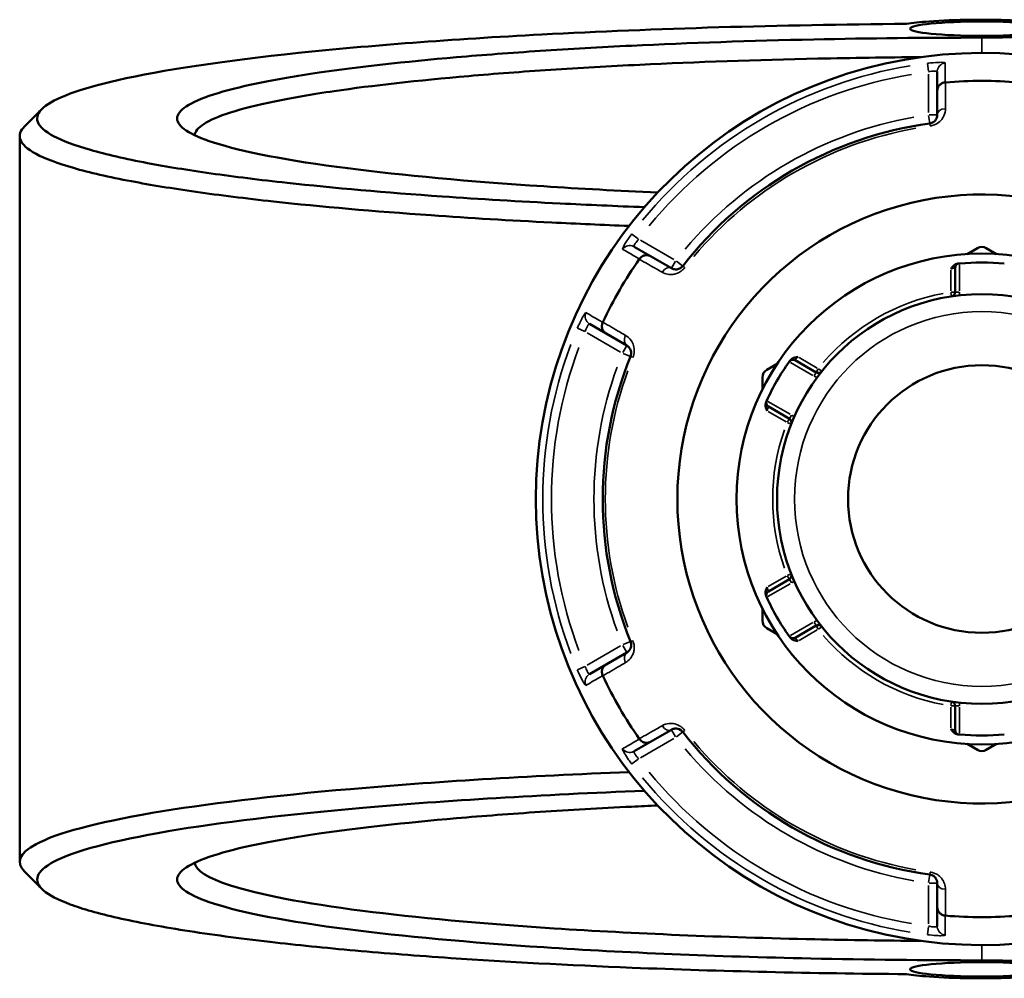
# Model space of a CAD drawing. Header units: millimetres. Extents: x 0 to 904, y 0 to 959.
# Tile 6 of 10: x 305 to 417, y 702 to 812. Entities that reach past the tile are written whole.
import ezdxf

# ---------------------------------------------------------------- set-up
doc = ezdxf.new("R2010")
doc.units = ezdxf.units.MM
doc.layers.add('Visible (ANSI)', color=7, linetype='Continuous', lineweight=50)
doc.layers.add('Visible Narrow (ANSI)', color=7, linetype='Continuous', lineweight=35)

msp = doc.modelspace()

# ---------------------------------------------------------------- linework, layer by layer
at = {"layer": 'Visible (ANSI)'}
for p, q in [((409.479, 805.798), (409.479, 803.608)), ((409.479, 803.608), (409.479, 800.865)), ((304.579, 798.429), (304.579, 715.444)), ((376.711, 784.689), (374.813, 785.784)), ((379.086, 783.317), (376.711, 784.689)), ((414.079, 785.616), (412.902, 784.936)), ((416.256, 784.936), (415.079, 785.616)), ((411.519, 783.363), (411.519, 780.59)), ((369.713, 776.951), (371.611, 775.855)), ((371.611, 775.855), (373.986, 774.484)), ((391.169, 772.389), (389.992, 771.709)), ((395.625, 771.413), (393.223, 772.8)), ((389.492, 770.843), (389.492, 769.484)), ((390.163, 767.499), (392.565, 766.113)), ((392.565, 747.76), (390.163, 746.373)), ((389.492, 744.389), (389.492, 743.03)), ((389.992, 742.164), (391.169, 741.484)), ((393.223, 741.073), (395.625, 742.46)), ((373.986, 739.389), (371.611, 738.017)), ((371.611, 738.017), (369.713, 736.922)), ((411.519, 733.283), (411.519, 730.51)), ((376.711, 729.184), (379.086, 730.555)), ((374.813, 728.089), (376.711, 729.184)), ((412.902, 728.937), (414.079, 728.257)), ((415.079, 728.257), (416.256, 728.937)), ((409.479, 713.008), (409.479, 710.265)), ((409.479, 710.265), (409.479, 708.074))]:
    msp.add_line(p, q, dxfattribs=at)
for radius in [28.05, 23.42, 15.3]:
    msp.add_circle((414.579, 756.936), radius, dxfattribs=at)
for centre, radius, start, end in [((414.579, 756.936), 51, 25.03519, 334.96481), ((414.579, 756.936), 47.815, 85.00703, 94.99297), ((414.579, 756.936), 43.35, 97.90565, 142.09435), ((414.579, 756.936), 34.815, 31.68537, 328.31463), ((414.579, 784.75), 1, 60, 120), ((414.579, 756.936), 47.815, 145.00703, 154.99297), ((412.019, 783.363), 0.5, 95.53316, 180), ((414.579, 756.936), 27.05, 84.56943, 95.43057), ((411.019, 780.59), 0.5, 278.5591, 0), ((414.579, 756.936), 43.35, 157.90565, 202.09435), ((414.579, 756.936), 27.05, 144.56943, 155.43057), ((392.973, 772.367), 0.5, 60, 144.46684), ((390.492, 770.843), 1, 120, 180), ((395.875, 771.846), 0.5, 240, 321.4409), ((390.413, 767.932), 0.5, 155.53316, 240), ((392.315, 765.68), 0.5, 338.5591, 60), ((392.315, 748.193), 0.5, 300, 21.4409), ((390.413, 745.94), 0.5, 120, 204.46684), ((414.579, 756.936), 27.05, 204.56943, 215.43057), ((390.492, 743.03), 1, 180, 240), ((395.875, 742.027), 0.5, 38.5591, 120), ((392.973, 741.506), 0.5, 215.53316, 300), ((414.579, 756.936), 47.815, 205.00703, 214.99297), ((411.019, 733.283), 0.5, 0, 81.4409), ((414.579, 756.936), 43.35, 217.90565, 262.09435), ((412.019, 730.51), 0.5, 180, 264.46684), ((414.579, 756.936), 27.05, 264.56943, 275.43057), ((414.579, 729.123), 1, 240, 300), ((414.579, 756.936), 47.815, 265.00703, 274.99297)]:
    msp.add_arc(centre, radius, start, end, dxfattribs=at)
for centre, major_axis in [((414.579, 810.71), (-8.2, 0)), ((414.579, 703.162), (8.2, 0))]:
    msp.add_ellipse(centre, major_axis=major_axis, ratio=0.1005025, dxfattribs=at)
for points, knots in [([(405.964, 811.26), (406.64, 811.367), (407.515, 811.461), (409.948, 811.641), (411.639, 811.709), (414.886, 811.747), (416.425, 811.731), (419.405, 811.629), (420.824, 811.538), (422.662, 811.345), (423.256, 811.259), (423.712, 811.167), (424.168, 811.075), (424.485, 810.976), (424.91, 810.711), (424.774, 810.542), (423.734, 810.228), (422.825, 810.084), (420.327, 809.843), (418.683, 809.753), (416.156, 809.693), (415.368, 809.684), (414.579, 809.684)], [-4.1479233, -4.1479233, -4.1479233, -4.1479233, -3.776865, -3.776865, -3.2589381, -3.2589381, -2.8142821, -2.8142821, -2.3328191, -2.3328191, -2.0319047, -2.0319047, -2.0319047, -1.7309903, -1.7309903, -1.2495272, -1.2495272, -0.7641814, -0.7641814, -0.2321496, -0.2321496, 0, 0, 0, 0]), ([(376.006, 790.3), (372.731, 790.425), (369.517, 790.567), (361.687, 790.96), (357.166, 791.229), (346.428, 791.981), (340.483, 792.502), (332.042, 793.422), (329.134, 793.784), (323.799, 794.54), (321.373, 794.935), (316.662, 795.827), (314.478, 796.328), (310.881, 797.357), (309.47, 797.885), (307.453, 798.957), (306.846, 799.501), (306.454, 800.591), (306.667, 801.138), (307.287, 801.679), (308.527, 802.763), (311.405, 803.828), (320.829, 805.972), (327.858, 807.029), (344.522, 808.783), (353.957, 809.499), (377.171, 810.727), (391.445, 811.143), (405.964, 811.26)], [0.3652564, 0.3652564, 0.3652564, 0.3652564, 0.4626537, 0.4626537, 0.6083162, 0.6083162, 0.8261297, 0.8261297, 0.9542553, 0.9542553, 1.0823808, 1.0823808, 1.2331168, 1.2331168, 1.3838528, 1.3838528, 1.5345887, 1.5345887, 1.6853247, 1.6853247, 1.6853247, 1.9867966, 1.9867966, 2.3329957, 2.3329957, 2.6571115, 2.6571115, 3.0617291, 3.0617291, 3.0617291, 3.0617291]), ([(414.579, 809.684), (408.129, 809.684), (401.678, 809.616), (388.172, 809.326), (381.159, 809.084), (370.927, 808.587), (367.435, 808.388), (360.74, 807.946), (357.536, 807.704), (348.55, 806.925), (343.26, 806.332), (336.181, 805.299), (333.847, 804.897), (329.807, 804.061), (328.101, 803.628), (325.356, 802.74), (324.317, 802.286), (322.928, 801.368), (322.579, 800.903), (322.579, 800.439), (322.579, 799.51), (323.983, 798.581), (330.024, 796.629), (335.256, 795.625), (348.352, 793.941), (355.954, 793.241), (368.631, 792.414), (372.998, 792.177), (377.524, 791.977)], [0, 0, 0, 0, 0.2103215, 0.2103215, 0.4503172, 0.4503172, 0.5809031, 0.5809031, 0.7114891, 0.7114891, 0.9677737, 0.9677737, 1.1185294, 1.1185294, 1.269285, 1.269285, 1.4200407, 1.4200407, 1.5707963, 1.5707963, 1.5707963, 1.8723076, 1.8723076, 2.2342137, 2.2342137, 2.5658284, 2.5658284, 2.7270745, 2.7270745, 2.7270745, 2.7270745]), ([(324.584, 798.519), (324.627, 798.95), (324.977, 799.381), (326.319, 800.256), (327.345, 800.7), (330.048, 801.568), (331.724, 801.991), (335.689, 802.808), (337.978, 803.202), (344.913, 804.211), (350.091, 804.79), (358.878, 805.551), (362.01, 805.788), (368.553, 806.219), (371.964, 806.413), (381.957, 806.899), (388.804, 807.134), (399.711, 807.368), (403.646, 807.426), (407.602, 807.457)], [-1.5629937, -1.5629937, -1.5629937, -1.5629937, -1.4200407, -1.4200407, -1.269285, -1.269285, -1.1185294, -1.1185294, -0.9677737, -0.9677737, -0.7114891, -0.7114891, -0.5809031, -0.5809031, -0.4503172, -0.4503172, -0.2103215, -0.2103215, -0.0777777, -0.0777777, -0.0777777, -0.0777777]), ([(409.479, 803.608), (409.479, 803.609), (409.479, 803.61), (409.48, 803.73), (409.503, 803.848), (409.593, 804.069), (409.658, 804.171), (409.826, 804.347), (409.927, 804.421), (410.15, 804.526), (410.269, 804.558), (410.392, 804.568)], [-0.15367829, -0.15367829, -0.15367829, -0.15367829, -0.15320302, -0.15320302, -0.11407622, -0.11407622, -0.07545867, -0.07545867, -0.03695852, -0.03695852, 0, 0, 0, 0]), ([(409.479, 800.865), (409.479, 800.726), (409.451, 800.586), (409.307, 800.269), (409.161, 800.091), (408.842, 799.927), (408.731, 799.89), (408.617, 799.874)], [0, 0, 0, 0, 0.11734182, 0.11734182, 0.27620858, 0.27620858, 0.34541645, 0.34541645, 0.34541645, 0.34541645]), ([(305.131, 799.535), (304.637, 799.041), (304.475, 798.544), (304.834, 797.494), (305.442, 796.94), (307.477, 795.848), (308.906, 795.31), (312.552, 794.261), (314.77, 793.75), (319.557, 792.842), (322.024, 792.439), (327.451, 791.668), (330.412, 791.299), (339.006, 790.361), (345.063, 789.829), (356.008, 789.063), (360.618, 788.788), (368.292, 788.403), (371.244, 788.271), (374.248, 788.152)], [-1.6691796, -1.6691796, -1.6691796, -1.6691796, -1.5345887, -1.5345887, -1.3838528, -1.3838528, -1.2331168, -1.2331168, -1.0823808, -1.0823808, -0.9542553, -0.9542553, -0.8261297, -0.8261297, -0.6083162, -0.6083162, -0.4626537, -0.4626537, -0.3747308, -0.3747308, -0.3747308, -0.3747308]), ([(375.423, 784.378), (375.493, 784.48), (375.58, 784.566), (375.783, 784.707), (375.897, 784.758), (376.134, 784.815), (376.255, 784.821), (376.491, 784.788), (376.604, 784.75), (376.708, 784.69), (376.71, 784.689), (376.711, 784.689)], [-0.15356053, -0.15356053, -0.15356053, -0.15356053, -0.11651574, -0.11651574, -0.07792562, -0.07792562, -0.03921814, -0.03921814, 0, 0, 0.00047627, 0.00047627, 0.00047627, 0.00047627]), ([(380.375, 783.569), (380.349, 783.535), (380.32, 783.503), (380.241, 783.425), (380.188, 783.382), (380.06, 783.298), (379.983, 783.262), (379.836, 783.212), (379.766, 783.197), (379.595, 783.178), (379.496, 783.183), (379.288, 783.222), (379.182, 783.262), (379.086, 783.317)], [0, 0, 0, 0, 0.02585168, 0.02585168, 0.06721438, 0.06721438, 0.12288915, 0.12288915, 0.17445287, 0.17445287, 0.25141662, 0.25141662, 0.34541603, 0.34541603, 0.34541603, 0.34541603]), ([(411.019, 783.247), (411.02, 783.248), (411.021, 783.249), (411.103, 783.354), (411.186, 783.459), (411.359, 783.63), (411.457, 783.711), (411.667, 783.815), (411.754, 783.839), (411.835, 783.847)], [-0.000495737, -0.000495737, -0.000495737, -0.000495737, 0, 0, 0.039348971, 0.039348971, 0.072108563, 0.072108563, 0.097497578, 0.097497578, 0.097497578, 0.097497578]), ([(411.971, 783.86), (411.971, 783.86), (411.965, 783.86), (411.932, 783.856), (411.895, 783.853), (411.841, 783.847), (411.838, 783.847), (411.835, 783.847)], [0.631217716, 0.631217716, 0.631217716, 0.631217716, 0.650599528, 0.650599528, 0.681610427, 0.681610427, 0.683597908, 0.683597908, 0.683597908, 0.683597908]), ([(371.611, 775.855), (371.61, 775.856), (371.608, 775.857), (371.505, 775.917), (371.414, 775.996), (371.268, 776.184), (371.212, 776.292), (371.143, 776.525), (371.13, 776.65), (371.151, 776.896), (371.183, 777.015), (371.235, 777.126)], [-0.15367829, -0.15367829, -0.15367829, -0.15367829, -0.15320316, -0.15320316, -0.11407628, -0.11407628, -0.07545892, -0.07545892, -0.03695858, -0.03695858, 0, 0, 0, 0]), ([(373.986, 774.484), (374.106, 774.415), (374.213, 774.32), (374.419, 774.032), (374.502, 773.807), (374.477, 773.447), (374.453, 773.341), (374.413, 773.242)], [0, 0, 0, 0, 0.11734182, 0.11734182, 0.28109054, 0.28109054, 0.34541684, 0.34541684, 0.34541684, 0.34541684]), ([(392.646, 772.769), (392.623, 772.737), (392.605, 772.711), (392.575, 772.669), (392.566, 772.657), (392.566, 772.657)], [0.26075738, 0.26075738, 0.26075738, 0.26075738, 0.283829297, 0.283829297, 0.313137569, 0.313137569, 0.313137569, 0.313137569]), ([(392.646, 772.769), (392.694, 772.834), (392.758, 772.898), (392.952, 773.027), (393.072, 773.072), (393.307, 773.136), (393.439, 773.156), (393.571, 773.174), (393.572, 773.174), (393.574, 773.175)], [0, 0, 0, 0, 0.024182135, 0.024182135, 0.055384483, 0.055384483, 0.092862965, 0.092862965, 0.093335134, 0.093335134, 0.093335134, 0.093335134]), ([(390.014, 767.008), (390.013, 767.01), (390.013, 767.011), (389.962, 767.134), (389.913, 767.259), (389.852, 767.494), (389.83, 767.62), (389.845, 767.854), (389.869, 767.941), (389.902, 768.015)], [-0.000495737, -0.000495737, -0.000495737, -0.000495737, 0, 0, 0.03934897, 0.03934897, 0.072108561, 0.072108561, 0.097497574, 0.097497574, 0.097497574, 0.097497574]), ([(389.958, 768.14), (389.958, 768.14), (389.956, 768.134), (389.942, 768.104), (389.927, 768.07), (389.905, 768.021), (389.903, 768.018), (389.902, 768.015)], [1.262435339, 1.262435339, 1.262435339, 1.262435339, 1.281821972, 1.281821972, 1.312840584, 1.312840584, 1.314815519, 1.314815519, 1.314815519, 1.314815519]), ([(389.902, 745.858), (389.869, 745.932), (389.845, 746.019), (389.83, 746.252), (389.852, 746.378), (389.913, 746.614), (389.962, 746.738), (390.013, 746.861), (390.013, 746.863), (390.014, 746.864)], [0, 0, 0, 0, 0.024182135, 0.024182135, 0.055384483, 0.055384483, 0.092862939, 0.092862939, 0.093335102, 0.093335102, 0.093335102, 0.093335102]), ([(389.902, 745.858), (389.903, 745.855), (389.905, 745.852), (389.927, 745.803), (389.942, 745.769), (389.956, 745.739), (389.958, 745.733), (389.958, 745.733)], [-0.05238018, -0.05238018, -0.05238018, -0.05238018, -0.050404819, -0.050404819, -0.019386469, -0.019386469, 0, 0, 0, 0]), ([(392.566, 741.216), (392.566, 741.216), (392.57, 741.21), (392.589, 741.183), (392.611, 741.154), (392.643, 741.11), (392.645, 741.107), (392.646, 741.104)], [0.631217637, 0.631217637, 0.631217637, 0.631217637, 0.650604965, 0.650604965, 0.681624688, 0.681624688, 0.683597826, 0.683597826, 0.683597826, 0.683597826]), ([(393.574, 740.698), (393.572, 740.698), (393.571, 740.699), (393.439, 740.717), (393.307, 740.736), (393.072, 740.801), (392.952, 740.845), (392.758, 740.975), (392.694, 741.039), (392.646, 741.104)], [-0.000495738, -0.000495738, -0.000495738, -0.000495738, 0, 0, 0.039348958, 0.039348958, 0.072108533, 0.072108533, 0.097497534, 0.097497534, 0.097497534, 0.097497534]), ([(374.413, 740.631), (374.429, 740.591), (374.442, 740.55), (374.471, 740.443), (374.481, 740.376), (374.489, 740.223), (374.482, 740.138), (374.452, 739.986), (374.43, 739.918), (374.361, 739.76), (374.308, 739.677), (374.17, 739.516), (374.082, 739.444), (373.986, 739.389)], [0, 0, 0, 0, 0.02585168, 0.02585168, 0.06721438, 0.06721438, 0.12292214, 0.12292214, 0.17440412, 0.17440412, 0.25131567, 0.25131567, 0.345416, 0.345416, 0.345416, 0.345416]), ([(371.235, 736.747), (371.183, 736.858), (371.151, 736.977), (371.13, 737.223), (371.143, 737.347), (371.212, 737.581), (371.268, 737.689), (371.414, 737.877), (371.505, 737.956), (371.608, 738.016), (371.61, 738.017), (371.611, 738.017)], [-0.15356055, -0.15356055, -0.15356055, -0.15356055, -0.11651575, -0.11651575, -0.0779256, -0.0779256, -0.03921815, -0.03921815, 0, 0, 0.00047625, 0.00047625, 0.00047625, 0.00047625]), ([(379.086, 730.555), (379.206, 730.625), (379.342, 730.67), (379.696, 730.705), (379.935, 730.663), (380.234, 730.458), (380.311, 730.386), (380.375, 730.304)], [0, 0, 0, 0, 0.11734182, 0.11734182, 0.28278882, 0.28278882, 0.34541683, 0.34541683, 0.34541683, 0.34541683]), ([(411.835, 730.026), (411.754, 730.034), (411.667, 730.058), (411.457, 730.161), (411.359, 730.243), (411.186, 730.414), (411.103, 730.519), (411.021, 730.623), (411.02, 730.625), (411.019, 730.626)], [0, 0, 0, 0, 0.024182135, 0.024182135, 0.055384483, 0.055384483, 0.09286298, 0.09286298, 0.093335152, 0.093335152, 0.093335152, 0.093335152]), ([(376.711, 729.184), (376.71, 729.183), (376.708, 729.183), (376.604, 729.123), (376.491, 729.084), (376.255, 729.052), (376.134, 729.057), (375.897, 729.114), (375.783, 729.165), (375.58, 729.306), (375.493, 729.393), (375.423, 729.494)], [-0.15367829, -0.15367829, -0.15367829, -0.15367829, -0.15320314, -0.15320314, -0.11407627, -0.11407627, -0.07545889, -0.07545889, -0.03695858, -0.03695858, 0, 0, 0, 0]), ([(411.835, 730.026), (411.874, 730.022), (411.905, 730.019), (411.956, 730.014), (411.971, 730.012), (411.971, 730.012)], [0.182621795, 0.182621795, 0.182621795, 0.182621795, 0.205693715, 0.205693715, 0.235001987, 0.235001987, 0.235001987, 0.235001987]), ([(374.249, 725.72), (362.636, 725.261), (351.807, 724.602), (333.432, 722.998), (325.751, 722.069), (313.309, 719.943), (308.795, 718.732), (304.533, 716.445), (304.086, 715.384), (305.131, 714.338)], [0.3747308, 0.3747308, 0.3747308, 0.3747308, 0.7146722, 0.7146722, 1.03798, 1.03798, 1.3838528, 1.3838528, 1.6691796, 1.6691796, 1.6691796, 1.6691796]), ([(405.964, 702.613), (400.592, 702.656), (395.253, 702.74), (384.759, 702.987), (379.603, 703.149), (367.314, 703.642), (360.347, 704.013), (350.048, 704.717), (346.4, 705.002), (339.496, 705.617), (336.241, 705.947), (329.64, 706.707), (326.38, 707.145), (320.553, 708.066), (317.985, 708.548), (313.599, 709.546), (311.78, 710.061), (308.934, 711.114), (307.907, 711.651), (307.287, 712.193), (306.046, 713.277), (306.444, 714.38), (310.776, 716.681), (315.227, 717.87), (327.465, 719.956), (335.012, 720.867), (353.304, 722.462), (364.261, 723.121), (376.007, 723.573)], [-3.0617291, -3.0617291, -3.0617291, -3.0617291, -2.9120311, -2.9120311, -2.7623332, -2.7623332, -2.5445197, -2.5445197, -2.4163941, -2.4163941, -2.2882686, -2.2882686, -2.1375326, -2.1375326, -1.9867966, -1.9867966, -1.8360607, -1.8360607, -1.6853247, -1.6853247, -1.6853247, -1.3838528, -1.3838528, -1.03798, -1.03798, -0.7146722, -0.7146722, -0.3652564, -0.3652564, -0.3652564, -0.3652564]), ([(377.523, 721.896), (376.518, 721.851), (375.521, 721.805), (370.927, 721.582), (367.435, 721.383), (360.74, 720.941), (357.536, 720.699), (348.55, 719.92), (343.26, 719.327), (336.181, 718.294), (333.847, 717.892), (329.807, 717.056), (328.101, 716.623), (325.356, 715.735), (324.317, 715.281), (322.928, 714.363), (322.579, 713.898), (322.579, 713.434), (322.579, 712.505), (323.983, 711.576), (330.024, 709.624), (335.256, 708.62), (348.352, 706.936), (355.954, 706.236), (373.784, 705.073), (384.185, 704.637), (401.44, 704.26), (408.009, 704.189), (414.579, 704.189)], [-2.7270745, -2.7270745, -2.7270745, -2.7270745, -2.6912754, -2.6912754, -2.5606895, -2.5606895, -2.4301035, -2.4301035, -2.1738189, -2.1738189, -2.0230633, -2.0230633, -1.8723076, -1.8723076, -1.721552, -1.721552, -1.5707963, -1.5707963, -1.5707963, -1.269285, -1.269285, -0.9073789, -0.9073789, -0.5757643, -0.5757643, -0.2142133, -0.2142133, 0, 0, 0, 0]), ([(407.602, 706.416), (403.53, 706.448), (399.48, 706.508), (384.912, 706.826), (374.756, 707.251), (357.333, 708.387), (349.898, 709.071), (337.074, 710.716), (331.94, 711.697), (326.063, 713.584), (324.673, 714.468), (324.584, 715.353)], [0.0777777, 0.0777777, 0.0777777, 0.0777777, 0.2142133, 0.2142133, 0.5757643, 0.5757643, 0.9073789, 0.9073789, 1.269285, 1.269285, 1.5629937, 1.5629937, 1.5629937, 1.5629937]), ([(408.617, 713.998), (408.659, 713.992), (408.702, 713.984), (408.809, 713.954), (408.872, 713.93), (409.009, 713.861), (409.079, 713.812), (409.195, 713.71), (409.243, 713.657), (409.345, 713.519), (409.39, 713.432), (409.461, 713.232), (409.479, 713.12), (409.479, 713.008)], [0, 0, 0, 0, 0.02585168, 0.02585168, 0.06721438, 0.06721438, 0.12305037, 0.12305037, 0.17415567, 0.17415567, 0.25081718, 0.25081718, 0.34541583, 0.34541583, 0.34541583, 0.34541583]), ([(410.392, 709.305), (410.269, 709.315), (410.15, 709.347), (409.927, 709.452), (409.826, 709.525), (409.658, 709.702), (409.593, 709.804), (409.503, 710.025), (409.48, 710.142), (409.479, 710.262), (409.479, 710.264), (409.479, 710.265)], [-0.15356042, -0.15356042, -0.15356042, -0.15356042, -0.11651568, -0.11651568, -0.07792572, -0.07792572, -0.03921808, -0.03921808, 0, 0, 0.00047638, 0.00047638, 0.00047638, 0.00047638]), ([(414.579, 704.189), (415.368, 704.189), (416.156, 704.179), (418.683, 704.119), (420.327, 704.029), (422.825, 703.789), (423.734, 703.644), (424.774, 703.33), (424.91, 703.161), (424.485, 702.897), (424.168, 702.798), (423.712, 702.706), (423.256, 702.613), (422.662, 702.528), (420.824, 702.335), (419.405, 702.244), (416.425, 702.142), (414.886, 702.126), (411.639, 702.164), (409.948, 702.231), (407.515, 702.411), (406.64, 702.506), (405.964, 702.613)], [0, 0, 0, 0, 0.2321496, 0.2321496, 0.7641814, 0.7641814, 1.2495272, 1.2495272, 1.7309903, 1.7309903, 2.0319047, 2.0319047, 2.0319047, 2.3328191, 2.3328191, 2.8142821, 2.8142821, 3.2589381, 3.2589381, 3.776865, 3.776865, 4.1479233, 4.1479233, 4.1479233, 4.1479233])]:
    msp.add_open_spline(points, degree=3, knots=knots, dxfattribs=at)
for points in [[(410.418, 804.57), (410.409, 804.57), (410.401, 804.569), (410.392, 804.568)], [(305.131, 799.535), (305.794, 800.198), (306.457, 800.861), (307.121, 801.524)], [(375.423, 784.378), (375.418, 784.371), (375.413, 784.364), (375.408, 784.357)], [(412.019, 783.865), (412.003, 783.863), (411.987, 783.862), (411.971, 783.86)], [(371.246, 777.149), (371.243, 777.142), (371.239, 777.134), (371.235, 777.126)], [(392.566, 772.657), (392.557, 772.644), (392.548, 772.631), (392.538, 772.618)], [(389.978, 768.184), (389.972, 768.169), (389.965, 768.154), (389.958, 768.14)], [(389.958, 745.733), (389.965, 745.718), (389.972, 745.704), (389.978, 745.689)], [(392.538, 741.255), (392.548, 741.242), (392.557, 741.229), (392.566, 741.216)], [(371.235, 736.747), (371.239, 736.739), (371.243, 736.731), (371.246, 736.723)], [(375.408, 729.515), (375.413, 729.508), (375.418, 729.501), (375.423, 729.494)], [(411.971, 730.012), (411.987, 730.011), (412.003, 730.009), (412.019, 730.008)], [(307.121, 712.348), (306.457, 713.012), (305.794, 713.675), (305.131, 714.338)], [(410.392, 709.305), (410.401, 709.304), (410.409, 709.303), (410.418, 709.302)]]:
    msp.add_open_spline(points, degree=3, dxfattribs=at)
at = {"layer": 'Visible Narrow (ANSI)'}
for p, q in [((414.579, 809.597), (414.579, 808.024)), ((408.357, 806.745), (408.47, 805.839)), ((408.479, 805.521), (408.479, 801.11)), ((408.49, 800.787), (408.616, 799.877)), ((409.476, 800.865), (408.558, 800.865)), ((408.617, 799.874), (408.653, 799.611)), ((375.283, 786.678), (374.555, 787.229)), ((379.374, 784.306), (375.554, 786.511)), ((379.547, 784.115), (379.088, 783.32)), ((380.373, 783.571), (379.648, 784.135)), ((380.585, 783.406), (380.376, 783.569)), ((412.019, 780.754), (412.019, 783.701)), ((411.019, 783.114), (411.019, 780.723)), ((411.025, 780.551), (411.093, 780.097)), ((411.518, 780.59), (411.058, 780.59)), ((411.98, 780.59), (411.521, 780.59)), ((368.333, 776.452), (369.174, 776.097)), ((369.454, 775.946), (373.274, 773.74)), ((373.984, 774.481), (373.525, 773.686)), ((373.559, 773.588), (374.41, 773.243)), ((374.413, 773.241), (374.659, 773.142)), ((392.68, 772.536), (395.233, 771.062)), ((395.76, 771.913), (393.689, 773.108)), ((395.624, 771.412), (395.394, 771.014)), ((395.855, 771.812), (395.625, 771.415)), ((396.264, 771.536), (395.905, 771.822)), ((392.673, 766.628), (390.12, 768.102)), ((390.129, 766.942), (392.2, 765.747)), ((392.564, 766.112), (392.334, 765.714)), ((392.351, 765.666), (392.779, 765.498)), ((392.795, 766.512), (392.565, 766.114)), ((392.2, 748.126), (390.129, 746.931)), ((392.334, 748.159), (392.564, 747.761)), ((392.779, 748.375), (392.351, 748.207)), ((392.565, 747.758), (392.795, 747.361)), ((390.12, 745.771), (392.673, 747.245)), ((395.233, 742.811), (392.68, 741.337)), ((393.689, 740.765), (395.76, 741.96)), ((395.394, 742.859), (395.624, 742.461)), ((395.625, 742.458), (395.855, 742.06)), ((395.905, 742.051), (396.264, 742.337)), ((374.659, 740.731), (374.413, 740.631)), ((373.274, 740.132), (369.454, 737.927)), ((373.525, 740.187), (373.984, 739.392)), ((374.41, 740.63), (373.559, 740.284)), ((369.174, 737.776), (368.333, 737.421)), ((411.019, 733.15), (411.019, 730.759)), ((411.093, 733.776), (411.025, 733.322)), ((411.058, 733.283), (411.518, 733.283)), ((411.521, 733.283), (411.98, 733.283)), ((412.019, 730.172), (412.019, 733.119)), ((379.088, 730.553), (379.547, 729.757)), ((375.554, 727.361), (379.374, 729.567)), ((379.648, 729.738), (380.373, 730.302)), ((380.376, 730.304), (380.585, 730.467)), ((374.555, 726.643), (375.283, 727.194)), ((408.616, 713.995), (408.49, 713.086)), ((408.653, 714.262), (408.617, 713.999)), ((408.479, 712.763), (408.479, 708.352)), ((408.558, 713.008), (409.476, 713.008)), ((408.47, 708.034), (408.357, 707.128)), ((414.579, 704.276), (414.579, 705.849))]:
    msp.add_line(p, q, dxfattribs=at)
msp.add_circle((414.579, 756.936), 21.42, dxfattribs=at)
for centre, radius, start, end in [((414.579, 756.936), 50.205, 99.40871, 140.59129), ((414.579, 756.936), 49.209, 99.40871, 140.59129), ((414.579, 756.936), 44.35, 100.11509, 139.88491), ((414.579, 756.936), 43.057, 100.11509, 139.88491), ((414.579, 756.936), 23.92, 100.70319, 139.29681), ((411.019, 780.59), 1, 338.64054, 358.87582), ((414.579, 756.936), 50.205, 159.40871, 200.59129), ((414.579, 756.936), 49.209, 159.40871, 200.59129), ((414.579, 756.936), 44.35, 160.11509, 199.88491), ((414.579, 756.936), 43.057, 160.11509, 199.88491), ((395.875, 771.846), 1, 241.12418, 261.35946), ((392.315, 765.68), 1, 38.64054, 58.87582), ((414.579, 756.936), 23.92, 160.70319, 199.29681), ((392.315, 748.193), 1, 301.12418, 321.35946), ((395.875, 742.027), 1, 98.64054, 118.87582), ((414.579, 756.936), 23.92, 220.70319, 259.29681), ((411.019, 733.283), 1, 1.12418, 21.35946), ((414.579, 756.936), 44.35, 220.11509, 259.88491), ((414.579, 756.936), 43.057, 220.11509, 259.88491), ((414.579, 756.936), 50.205, 219.40871, 260.59129), ((414.579, 756.936), 49.209, 219.40871, 260.59129)]:
    msp.add_arc(centre, radius, start, end, dxfattribs=at)
for centre, major_axis, ratio, start_param, end_param in [((410.479, 805.798), (-1, 0), 0.9961681, 4.8701533, 6.2088152), ((410.479, 800.865), (-1, 0), 0.7055719, 4.8533994, 6.2079334), ((374.313, 784.918), (0.5, 0.866), 0.9961681, 0.0743701, 1.413032), ((378.586, 782.451), (0.5, 0.866), 0.7055719, 0.0752519, 1.4297859), ((370.213, 777.817), (-0.5, -0.866), 0.9961681, 4.8701533, 6.2088152), ((374.486, 775.35), (-0.5, -0.866), 0.7055719, 4.8533994, 6.2079334), ((374.486, 738.523), (-0.5, 0.866), 0.7055719, 0.0752519, 1.4297859), ((370.213, 736.056), (-0.5, 0.866), 0.9961681, 0.0743701, 1.413032), ((378.586, 731.421), (0.5, -0.866), 0.7055719, 4.8533994, 6.2079334), ((374.313, 728.955), (0.5, -0.866), 0.9961681, 4.8701533, 6.2088152), ((410.479, 713.008), (-1, 0), 0.7055719, 0.0752519, 1.4297859), ((410.479, 708.074), (-1, 0), 0.9961681, 0.0743701, 1.413032)]:
    msp.add_ellipse(centre, major_axis=major_axis, ratio=ratio, start_param=start_param, end_param=end_param, dxfattribs=at)
for points, knots in [([(410.396, 806.791), (410.396, 806.833), (410.219, 806.86), (409.67, 806.864), (409.36, 806.851), (408.805, 806.805), (408.58, 806.782), (408.356, 806.754)], [-0.31481287, -0.31481287, -0.31481287, -0.31481287, -0.1729885, -0.1729885, -0.06653404, -0.06653404, 0, 0, 0, 0]), ([(410.392, 804.568), (410.392, 804.679), (410.392, 804.79), (410.393, 805.172), (410.394, 805.443), (410.394, 805.714), (410.395, 806.027), (410.395, 806.341), (410.396, 806.7), (410.396, 806.746), (410.396, 806.791)], [-3.7455892, -3.7455892, -3.7455892, -3.7455892, -3.3653301, -3.3653301, -2.4363748, -2.4363748, -2.4363748, -1.3606158, -1.3606158, -1.2046153, -1.2046153, -1.2046153, -1.2046153]), ([(408.479, 805.766), (408.589, 805.793), (408.7, 805.816), (408.971, 805.86), (409.123, 805.872), (409.393, 805.867), (409.479, 805.84), (409.479, 805.798)], [0, 0, 0, 0, 0.06653404, 0.06653404, 0.1729885, 0.1729885, 0.31481287, 0.31481287, 0.31481287, 0.31481287]), ([(410.414, 801.569), (410.414, 801.801), (410.414, 802.032), (410.415, 802.264), (410.416, 803.033), (410.417, 803.802), (410.418, 804.57)], [-0.97913562, -0.97913562, -0.97913562, -0.97913562, -0.88109764, -0.88109764, -0.88109764, -0.55558139, -0.55558139, -0.55558139, -0.55558139]), ([(408.657, 799.584), (408.889, 799.616), (409.115, 799.69), (409.764, 800.021), (410.062, 800.377), (410.355, 801.011), (410.413, 801.292), (410.414, 801.569)], [-0.34541645, -0.34541645, -0.34541645, -0.34541645, -0.27620858, -0.27620858, -0.11734182, -0.11734182, 0, 0, 0, 0]), ([(374.548, 787.235), (374.284, 786.887), (374.036, 786.529), (373.73, 786.04), (373.636, 785.874), (373.526, 785.653), (373.497, 785.581), (373.483, 785.509), (373.485, 785.492), (373.495, 785.487)], [-0.31481094, -0.31481094, -0.31481094, -0.31481094, -0.18655676, -0.18655676, -0.10364264, -0.10364264, -0.03986256, -0.03986256, 0, 0, 0, 0]), ([(374.813, 785.784), (374.803, 785.79), (374.798, 785.801), (374.794, 785.842), (374.803, 785.881), (374.85, 785.993), (374.895, 786.075), (375.054, 786.309), (375.19, 786.477), (375.342, 786.634)], [0, 0, 0, 0, 0.03986256, 0.03986256, 0.10364264, 0.10364264, 0.18655676, 0.18655676, 0.31481094, 0.31481094, 0.31481094, 0.31481094]), ([(373.495, 785.487), (373.535, 785.464), (373.574, 785.441), (373.886, 785.262), (374.157, 785.106), (374.429, 784.949), (374.664, 784.814), (374.899, 784.679), (375.23, 784.489), (375.326, 784.434), (375.423, 784.378)], [-3.0896699, -3.0896699, -3.0896699, -3.0896699, -2.9336696, -2.9336696, -1.8579105, -1.8579105, -1.8579105, -0.9289553, -0.9289553, -0.5486961, -0.5486961, -0.5486961, -0.5486961]), ([(375.408, 784.357), (376.074, 783.974), (376.74, 783.59), (377.407, 783.207), (377.608, 783.091), (377.808, 782.976), (378.009, 782.86)], [-2.08568395, -2.08568395, -2.08568395, -2.08568395, -1.76020575, -1.76020575, -1.76020575, -1.66212972, -1.66212972, -1.66212972, -1.66212972]), ([(378.009, 782.86), (378.202, 782.749), (378.414, 782.67), (378.831, 782.595), (379.03, 782.587), (379.375, 782.628), (379.516, 782.659), (379.813, 782.762), (379.968, 782.837), (380.227, 783.009), (380.334, 783.095), (380.494, 783.254), (380.552, 783.32), (380.606, 783.389)], [-0.34541603, -0.34541603, -0.34541603, -0.34541603, -0.25141662, -0.25141662, -0.17445287, -0.17445287, -0.12288915, -0.12288915, -0.06721438, -0.06721438, -0.02585168, -0.02585168, 0, 0, 0, 0]), ([(411.019, 783.247), (411.043, 783.253), (411.067, 783.259), (411.177, 783.288), (411.259, 783.307), (411.38, 783.334), (411.425, 783.344), (411.482, 783.355), (411.5, 783.359), (411.516, 783.362), (411.519, 783.363), (411.519, 783.363)], [-0.788848, -0.788848, -0.788848, -0.788848, -0.77433301, -0.77433301, -0.7219246, -0.7219246, -0.68161043, -0.68161043, -0.65059953, -0.65059953, -0.63121772, -0.63121772, -0.63121772, -0.63121772]), ([(369.312, 778.241), (369.29, 778.254), (369.24, 778.208), (369.083, 777.988), (368.967, 777.794), (368.738, 777.359), (368.629, 777.139), (368.455, 776.76), (368.388, 776.608), (368.324, 776.456)], [-0.31481397, -0.31481397, -0.31481397, -0.31481397, -0.2278058, -0.2278058, -0.12655878, -0.12655878, -0.04867645, -0.04867645, 0, 0, 0, 0]), ([(371.235, 777.126), (371.139, 777.182), (371.043, 777.237), (370.713, 777.429), (370.479, 777.565), (370.244, 777.701), (369.973, 777.858), (369.701, 778.015), (369.391, 778.195), (369.351, 778.218), (369.312, 778.241)], [-3.7455892, -3.7455892, -3.7455892, -3.7455892, -3.3653301, -3.3653301, -2.4363748, -2.4363748, -2.4363748, -1.3606158, -1.3606158, -1.2046153, -1.2046153, -1.2046153, -1.2046153]), ([(369.242, 776.068), (369.265, 776.148), (369.29, 776.227), (369.359, 776.422), (369.405, 776.534), (369.51, 776.751), (369.569, 776.845), (369.658, 776.946), (369.691, 776.963), (369.713, 776.951)], [0, 0, 0, 0, 0.04867645, 0.04867645, 0.12655878, 0.12655878, 0.2278058, 0.2278058, 0.31481397, 0.31481397, 0.31481397, 0.31481397]), ([(373.843, 775.645), (373.643, 775.761), (373.443, 775.877), (373.242, 775.993), (372.577, 776.379), (371.912, 776.764), (371.246, 777.149)], [-2.95876341, -2.95876341, -2.95876341, -2.95876341, -2.8607281, -2.8607281, -2.8607281, -2.53520917, -2.53520917, -2.53520917, -2.53520917]), ([(374.684, 773.132), (374.766, 773.334), (374.815, 773.548), (374.869, 774.28), (374.707, 774.734), (374.297, 775.316), (374.083, 775.506), (373.843, 775.645)], [-0.34541684, -0.34541684, -0.34541684, -0.34541684, -0.28109054, -0.28109054, -0.11734182, -0.11734182, 0, 0, 0, 0]), ([(393.223, 772.8), (393.223, 772.8), (393.228, 772.805), (393.253, 772.833), (393.28, 772.864), (393.365, 772.958), (393.429, 773.028), (393.524, 773.125), (393.549, 773.15), (393.574, 773.175)], [-0.31313757, -0.31313757, -0.31313757, -0.31313757, -0.2838293, -0.2838293, -0.23693606, -0.23693606, -0.17597486, -0.17597486, -0.15550734, -0.15550734, -0.15550734, -0.15550734]), ([(390.014, 767.008), (390.02, 767.032), (390.027, 767.056), (390.057, 767.165), (390.081, 767.247), (390.118, 767.365), (390.132, 767.408), (390.151, 767.464), (390.157, 767.481), (390.162, 767.496), (390.163, 767.499), (390.163, 767.499)], [-1.42006557, -1.42006557, -1.42006557, -1.42006557, -1.40558624, -1.40558624, -1.35316478, -1.35316478, -1.31284058, -1.31284058, -1.28182197, -1.28182197, -1.26243534, -1.26243534, -1.26243534, -1.26243534]), ([(390.163, 746.373), (390.163, 746.373), (390.162, 746.376), (390.157, 746.392), (390.151, 746.409), (390.132, 746.465), (390.118, 746.508), (390.081, 746.626), (390.057, 746.707), (390.027, 746.816), (390.02, 746.84), (390.014, 746.864)], [0, 0, 0, 0, 0.01938647, 0.01938647, 0.05040482, 0.05040482, 0.09072867, 0.09072867, 0.14314969, 0.14314969, 0.15763024, 0.15763024, 0.15763024, 0.15763024]), ([(373.843, 738.228), (374.036, 738.339), (374.211, 738.484), (374.485, 738.807), (374.591, 738.975), (374.727, 739.294), (374.771, 739.433), (374.83, 739.741), (374.843, 739.912), (374.824, 740.223), (374.802, 740.358), (374.745, 740.577), (374.717, 740.66), (374.684, 740.741)], [-0.345416, -0.345416, -0.345416, -0.345416, -0.25131567, -0.25131567, -0.17440412, -0.17440412, -0.12292214, -0.12292214, -0.06721438, -0.06721438, -0.02585168, -0.02585168, 0, 0, 0, 0]), ([(393.574, 740.698), (393.556, 740.716), (393.539, 740.733), (393.46, 740.814), (393.401, 740.875), (393.317, 740.967), (393.287, 741.001), (393.248, 741.045), (393.236, 741.058), (393.225, 741.071), (393.223, 741.073), (393.223, 741.073)], [-0.78884786, -0.78884786, -0.78884786, -0.78884786, -0.77437366, -0.77437366, -0.72195033, -0.72195033, -0.68162469, -0.68162469, -0.65060496, -0.65060496, -0.63121764, -0.63121764, -0.63121764, -0.63121764]), ([(368.324, 737.417), (368.494, 737.015), (368.68, 736.62), (368.951, 736.111), (369.047, 735.947), (369.183, 735.741), (369.231, 735.68), (369.286, 735.632), (369.302, 735.626), (369.312, 735.632)], [-0.31481104, -0.31481104, -0.31481104, -0.31481104, -0.18638694, -0.18638694, -0.1035483, -0.1035483, -0.03982627, -0.03982627, 0, 0, 0, 0]), ([(369.713, 736.922), (369.703, 736.916), (369.691, 736.917), (369.653, 736.934), (369.625, 736.961), (369.551, 737.058), (369.503, 737.138), (369.379, 737.392), (369.302, 737.594), (369.242, 737.804)], [0, 0, 0, 0, 0.03982627, 0.03982627, 0.1035483, 0.1035483, 0.18638694, 0.18638694, 0.31481104, 0.31481104, 0.31481104, 0.31481104]), ([(371.246, 736.723), (371.912, 737.109), (372.577, 737.494), (373.242, 737.879), (373.443, 737.996), (373.643, 738.112), (373.843, 738.228)], [-2.08568395, -2.08568395, -2.08568395, -2.08568395, -1.76016503, -1.76016503, -1.76016503, -1.66212972, -1.66212972, -1.66212972, -1.66212972]), ([(369.312, 735.632), (369.351, 735.655), (369.391, 735.677), (369.701, 735.858), (369.973, 736.015), (370.244, 736.172), (370.479, 736.308), (370.713, 736.444), (371.043, 736.635), (371.139, 736.691), (371.235, 736.747)], [-3.0896699, -3.0896699, -3.0896699, -3.0896699, -2.9336695, -2.9336695, -1.8579104, -1.8579104, -1.8579104, -0.9289552, -0.9289552, -0.5486961, -0.5486961, -0.5486961, -0.5486961]), ([(378.009, 731.012), (377.808, 730.897), (377.608, 730.781), (377.407, 730.666), (376.74, 730.282), (376.074, 729.899), (375.408, 729.515)], [-2.71269422, -2.71269422, -2.71269422, -2.71269422, -2.61462465, -2.61462465, -2.61462465, -2.28913999, -2.28913999, -2.28913999, -2.28913999]), ([(380.606, 730.484), (380.476, 730.651), (380.319, 730.797), (379.715, 731.216), (379.234, 731.305), (378.521, 731.241), (378.249, 731.151), (378.009, 731.012)], [-0.34541683, -0.34541683, -0.34541683, -0.34541683, -0.28278882, -0.28278882, -0.11734182, -0.11734182, 0, 0, 0, 0]), ([(411.519, 730.51), (411.519, 730.51), (411.512, 730.511), (411.475, 730.519), (411.435, 730.527), (411.311, 730.553), (411.219, 730.574), (411.087, 730.608), (411.053, 730.617), (411.019, 730.626)], [-0.23500199, -0.23500199, -0.23500199, -0.23500199, -0.20569371, -0.20569371, -0.15880048, -0.15880048, -0.09783927, -0.09783927, -0.0773717, -0.0773717, -0.0773717, -0.0773717]), ([(375.423, 729.494), (375.326, 729.439), (375.23, 729.384), (374.899, 729.193), (374.664, 729.058), (374.429, 728.923), (374.157, 728.767), (373.886, 728.611), (373.574, 728.431), (373.535, 728.409), (373.495, 728.386)], [-3.7455892, -3.7455892, -3.7455892, -3.7455892, -3.3653301, -3.3653301, -2.4363748, -2.4363748, -2.4363748, -1.3606158, -1.3606158, -1.2046153, -1.2046153, -1.2046153, -1.2046153]), ([(373.495, 728.386), (373.487, 728.381), (373.484, 728.37), (373.493, 728.277), (373.58, 728.092), (373.853, 727.63), (374.01, 727.387), (374.303, 726.968), (374.423, 726.802), (374.548, 726.638)], [-0.31481354, -0.31481354, -0.31481354, -0.31481354, -0.28284699, -0.28284699, -0.15713721, -0.15713721, -0.06043739, -0.06043739, 0, 0, 0, 0]), ([(375.342, 727.239), (375.27, 727.313), (375.202, 727.389), (375.04, 727.584), (374.957, 727.7), (374.822, 727.925), (374.788, 728.021), (374.8, 728.076), (374.805, 728.084), (374.813, 728.089)], [0, 0, 0, 0, 0.06043739, 0.06043739, 0.15713721, 0.15713721, 0.28284699, 0.28284699, 0.31481354, 0.31481354, 0.31481354, 0.31481354]), ([(410.414, 712.304), (410.413, 712.527), (410.375, 712.753), (410.231, 713.152), (410.138, 713.327), (409.931, 713.603), (409.834, 713.709), (409.597, 713.914), (409.455, 714.011), (409.176, 714.15), (409.048, 714.2), (408.83, 714.259), (408.744, 714.276), (408.657, 714.288)], [-0.34541583, -0.34541583, -0.34541583, -0.34541583, -0.25081718, -0.25081718, -0.17415567, -0.17415567, -0.12305037, -0.12305037, -0.06721438, -0.06721438, -0.02585168, -0.02585168, 0, 0, 0, 0]), ([(410.418, 709.302), (410.417, 710.071), (410.416, 710.84), (410.415, 711.609), (410.414, 711.841), (410.414, 712.072), (410.414, 712.304)], [-2.08568394, -2.08568394, -2.08568394, -2.08568394, -1.76016124, -1.76016124, -1.76016124, -1.66212972, -1.66212972, -1.66212972, -1.66212972]), ([(410.396, 707.082), (410.396, 707.127), (410.396, 707.173), (410.395, 707.532), (410.395, 707.845), (410.394, 708.159), (410.394, 708.43), (410.393, 708.701), (410.392, 709.083), (410.392, 709.194), (410.392, 709.305)], [-3.0896699, -3.0896699, -3.0896699, -3.0896699, -2.9336696, -2.9336696, -1.8579105, -1.8579105, -1.8579105, -0.9289553, -0.9289553, -0.5486961, -0.5486961, -0.5486961, -0.5486961]), ([(409.479, 708.074), (409.479, 708.063), (409.473, 708.052), (409.439, 708.028), (409.402, 708.017), (409.283, 708.001), (409.191, 708), (408.939, 708.017), (408.767, 708.042), (408.554, 708.089), (408.517, 708.098), (408.479, 708.107)], [0, 0, 0, 0, 0.03957477, 0.03957477, 0.1028944, 0.1028944, 0.18520991, 0.18520991, 0.29222008, 0.29222008, 0.31481112, 0.31481112, 0.31481112, 0.31481112]), ([(408.356, 707.119), (408.432, 707.109), (408.508, 707.1), (408.944, 707.052), (409.293, 707.026), (409.807, 707.008), (409.996, 707.009), (410.239, 707.025), (410.314, 707.036), (410.383, 707.06), (410.396, 707.07), (410.396, 707.082)], [-0.31481112, -0.31481112, -0.31481112, -0.31481112, -0.29222008, -0.29222008, -0.18520991, -0.18520991, -0.1028944, -0.1028944, -0.03957477, -0.03957477, 0, 0, 0, 0])]:
    msp.add_open_spline(points, degree=3, knots=knots, dxfattribs=at)

doc.saveas('drawing.dxf')
